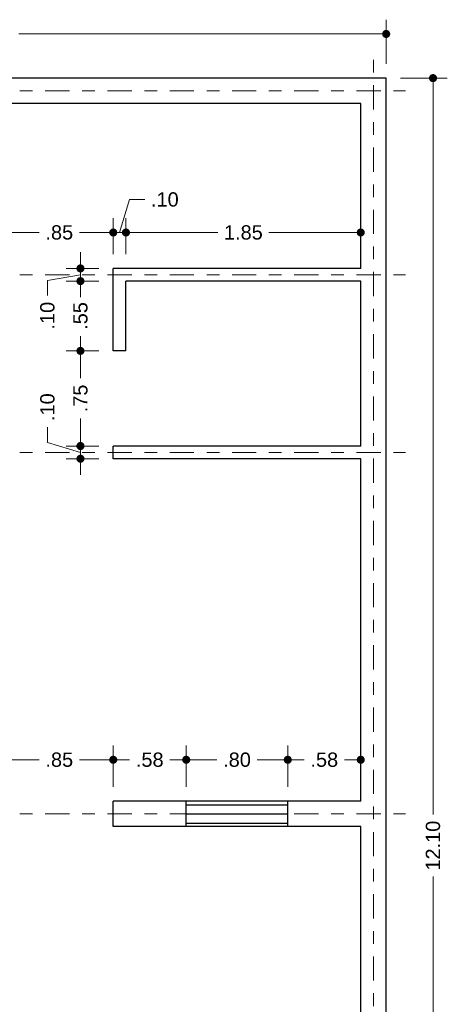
# Model space of a CAD drawing. Header units: metres. Extents: x 2537.7 to 2587, y 872.5 to 891.2.
# Tile 3 of 6: x 2542.5 to 2545.9, y 882.1 to 889.9. Entities that reach past the tile are written whole.
import ezdxf

# ---------------------------------------------------------------- set-up
doc = ezdxf.new("R2010")
doc.units = ezdxf.units.M
doc.header["$LTSCALE"] = 0.01
doc.linetypes.add('CENTER2', pattern=[28.575, 19.05, -3.175, 3.175, -3.175])
for name, color, linetype, lineweight in [('Cotas', 7, 'Continuous', 18), ('Ejes', 7, 'CENTER2', 5), ('Muros', 7, 'Continuous', 25), ('Ventanas', 5, 'Continuous', 25)]:
    doc.layers.add(name, color=color, linetype=linetype, lineweight=lineweight)
doc.styles.get("Standard").update_dxf_attribs({"font": 'arial.ttf'})
doc.dimstyles.new('1-75', dxfattribs={"dimscale": 75, "dimtxt": 0.0015, "dimasz": 0.00085, "dimexe": 0.0015, "dimexo": 0.0015, "dimgap": 0.0008, "dimtad": 0, "dimzin": 4, "dimdsep": 46, "dimtxsty": 'Standard', "dimblk": 'DOT', "dimcen": 0.0009, "dimclrd": 256, "dimclre": 256, "dimclrt": 256, "dimadec": 0, "dimazin": 0, "dimtfac": 1, "dimtofl": 0, "dimtmove": 1, "dimatfit": 2, "dimfxl": 0.0015, "dimtfill": 1, "dimtolj": 1, "dimtzin": 4, "dimlwd": -1, "dimlwe": -1, "dimarcsym": 0})

# ---------------------------------------------------------------- blocks, each defined once
blk = doc.blocks.new('_DOT')
at = {"color": 0, "linetype": 'ByBlock'}
blk.add_line((-0.5, 0), (-1, 0), dxfattribs=at)
at = {"color": 0, "linetype": 'ByBlock', "const_width": 0.5}
blk.add_lwpolyline([(-0.25, 0, 1), (0.25, 0, 1)], format="xyb", close=True, dxfattribs=at)
blk = doc.blocks.new('*D31')
at = {"layer": 'Cotas', "transparency": 16777216}
for p, q in [((2542.3935, 883.8433), (2542.3935, 884.1702)), ((2543.2435, 883.8433), (2543.2435, 884.1702)), ((2542.4572, 884.0577), (2542.6595, 884.0577)), ((2543.1797, 884.0577), (2542.9774, 884.0577))]:
    blk.add_line(p, q, dxfattribs=at)
at = {"layer": 'Defpoints', "color": 0, "transparency": 16777216}
for p in [(2543.2435, 884.0577), (2542.3935, 883.7308), (2543.2435, 883.7308)]:
    blk.add_point(p, dxfattribs=at)
at = {"layer": 'Cotas', "transparency": 16777216, "xscale": 0.06375, "yscale": 0.06375, "zscale": 0.06375, "rotation": 180}
blk.add_blockref('_DOT', (2542.3935, 884.0577), dxfattribs=at)
at = {"layer": 'Cotas', "transparency": 16777216, "xscale": 0.06375, "yscale": 0.06375, "zscale": 0.06375}
blk.add_blockref('_DOT', (2543.2435, 884.0577), dxfattribs=at)
at = {"layer": 'Cotas', "transparency": 16777216, "insert": (2542.8185, 884.0577), "char_height": 0.1125, "attachment_point": 5, "bg_fill": 3, "box_fill_scale": 1.1, "bg_fill_color": 256, "bg_fill_true_color": 13158600, "bg_fill_transparency": 0}
blk.add_mtext('\\A1;.85', dxfattribs=at)
blk = doc.blocks.new('*D32')
at = {"layer": 'Cotas', "transparency": 16777216}
for p, q in [((2543.2435, 883.8433), (2543.2435, 884.1702)), ((2543.8185, 883.8433), (2543.8185, 884.1702)), ((2543.3072, 884.0577), (2543.3723, 884.0577)), ((2543.7547, 884.0577), (2543.6896, 884.0577))]:
    blk.add_line(p, q, dxfattribs=at)
at = {"layer": 'Defpoints', "color": 0, "transparency": 16777216}
for p in [(2543.8185, 884.0577), (2543.2435, 883.7308), (2543.8185, 883.7308)]:
    blk.add_point(p, dxfattribs=at)
at = {"layer": 'Cotas', "transparency": 16777216, "xscale": 0.06375, "yscale": 0.06375, "zscale": 0.06375, "rotation": 180}
blk.add_blockref('_DOT', (2543.2435, 884.0577), dxfattribs=at)
at = {"layer": 'Cotas', "transparency": 16777216, "xscale": 0.06375, "yscale": 0.06375, "zscale": 0.06375}
blk.add_blockref('_DOT', (2543.8185, 884.0577), dxfattribs=at)
at = {"layer": 'Cotas', "transparency": 16777216, "insert": (2543.531, 884.0577), "char_height": 0.1125, "attachment_point": 5, "bg_fill": 3, "box_fill_scale": 1.1, "bg_fill_color": 256, "bg_fill_true_color": 13158600, "bg_fill_transparency": 0}
blk.add_mtext('\\A1;.58', dxfattribs=at)
blk = doc.blocks.new('*D33')
at = {"layer": 'Cotas', "transparency": 16777216}
for p, q in [((2543.8185, 883.8433), (2543.8185, 884.1702)), ((2544.6185, 883.8433), (2544.6185, 884.1702)), ((2543.8822, 884.0577), (2544.0601, 884.0577)), ((2544.5547, 884.0577), (2544.3768, 884.0577))]:
    blk.add_line(p, q, dxfattribs=at)
at = {"layer": 'Defpoints', "color": 0, "transparency": 16777216}
for p in [(2544.6185, 884.0577), (2543.8185, 883.7308), (2544.6185, 883.7308)]:
    blk.add_point(p, dxfattribs=at)
at = {"layer": 'Cotas', "transparency": 16777216, "xscale": 0.06375, "yscale": 0.06375, "zscale": 0.06375, "rotation": 180}
blk.add_blockref('_DOT', (2543.8185, 884.0577), dxfattribs=at)
at = {"layer": 'Cotas', "transparency": 16777216, "xscale": 0.06375, "yscale": 0.06375, "zscale": 0.06375}
blk.add_blockref('_DOT', (2544.6185, 884.0577), dxfattribs=at)
at = {"layer": 'Cotas', "transparency": 16777216, "insert": (2544.2185, 884.0577), "char_height": 0.1125, "attachment_point": 5, "bg_fill": 3, "box_fill_scale": 1.1, "bg_fill_color": 256, "bg_fill_true_color": 13158600, "bg_fill_transparency": 0}
blk.add_mtext('\\A1;.80', dxfattribs=at)
blk = doc.blocks.new('*D34')
at = {"layer": 'Cotas', "transparency": 16777216}
for p, q in [((2543.131, 887.8308), (2542.8727, 887.8308)), ((2542.9852, 887.767), (2542.9852, 887.7147)), ((2542.9852, 887.3445), (2542.9852, 887.3968)), ((2543.131, 887.2808), (2542.8727, 887.2808))]:
    blk.add_line(p, q, dxfattribs=at)
at = {"layer": 'Defpoints', "color": 0, "transparency": 16777216}
for p in [(2543.2435, 887.8308), (2542.9852, 887.2808), (2543.2435, 887.2808)]:
    blk.add_point(p, dxfattribs=at)
at = {"layer": 'Cotas', "transparency": 16777216, "xscale": 0.06375, "yscale": 0.06375, "zscale": 0.06375}
for p, rotation in [((2542.9852, 887.8308), 90), ((2542.9852, 887.2808), 270)]:
    blk.add_blockref('_DOT', p, dxfattribs=dict(at, rotation=rotation))
at = {"layer": 'Cotas', "transparency": 16777216, "insert": (2542.9852, 887.5558), "char_height": 0.1125, "attachment_point": 5, "rotation": 90, "bg_fill": 3, "box_fill_scale": 1.1, "bg_fill_color": 256, "bg_fill_true_color": 13158600, "bg_fill_transparency": 0}
blk.add_mtext('\\A1;.55', dxfattribs=at)
blk = doc.blocks.new('*D35')
at = {"layer": 'Cotas', "transparency": 16777216}
for p, q in [((2543.131, 887.2808), (2542.8727, 887.2808)), ((2542.9852, 887.217), (2542.9852, 887.0647)), ((2542.9852, 886.5945), (2542.9852, 886.7468)), ((2543.131, 886.5308), (2542.8727, 886.5308))]:
    blk.add_line(p, q, dxfattribs=at)
at = {"layer": 'Defpoints', "color": 0, "transparency": 16777216}
for p in [(2543.2435, 887.2808), (2542.9852, 886.5308), (2543.2435, 886.5308)]:
    blk.add_point(p, dxfattribs=at)
at = {"layer": 'Cotas', "transparency": 16777216, "xscale": 0.06375, "yscale": 0.06375, "zscale": 0.06375}
for p, rotation in [((2542.9852, 887.2808), 90), ((2542.9852, 886.5308), 270)]:
    blk.add_blockref('_DOT', p, dxfattribs=dict(at, rotation=rotation))
at = {"layer": 'Cotas', "transparency": 16777216, "insert": (2542.9852, 886.9058), "char_height": 0.1125, "attachment_point": 5, "rotation": 90, "bg_fill": 3, "box_fill_scale": 1.1, "bg_fill_color": 256, "bg_fill_true_color": 13158600, "bg_fill_transparency": 0}
blk.add_mtext('\\A1;.75', dxfattribs=at)
blk = doc.blocks.new('*D36')
at = {"layer": 'Cotas', "transparency": 16777216}
for p, q in [((2542.7252, 886.5588), (2542.7252, 886.6788)), ((2542.9852, 886.5945), (2542.9852, 886.6583)), ((2542.9852, 886.4808), (2542.7252, 886.5588)), ((2543.131, 886.5308), (2542.8727, 886.5308)), ((2542.9852, 886.5308), (2542.9852, 886.4308)), ((2543.131, 886.4308), (2542.8727, 886.4308)), ((2542.9852, 886.367), (2542.9852, 886.3033))]:
    blk.add_line(p, q, dxfattribs=at)
at = {"layer": 'Defpoints', "color": 0, "transparency": 16777216}
for p in [(2543.2435, 886.5308), (2542.9852, 886.4308), (2543.2435, 886.4308)]:
    blk.add_point(p, dxfattribs=at)
at = {"layer": 'Cotas', "transparency": 16777216, "xscale": 0.06375, "yscale": 0.06375, "zscale": 0.06375}
for p, rotation in [((2542.9852, 886.5308), 270), ((2542.9852, 886.4308), 90)]:
    blk.add_blockref('_DOT', p, dxfattribs=dict(at, rotation=rotation))
at = {"layer": 'Cotas', "transparency": 16777216, "insert": (2542.7252, 886.8371), "char_height": 0.1125, "attachment_point": 5, "rotation": 90, "bg_fill": 3, "box_fill_scale": 1.1, "bg_fill_color": 256, "bg_fill_true_color": 13158600, "bg_fill_transparency": 0}
blk.add_mtext('\\A1;.10', dxfattribs=at)
blk = doc.blocks.new('*D37')
at = {"layer": 'Cotas', "transparency": 16777216}
for p, q in [((2542.3935, 888.0433), (2542.3935, 888.3265)), ((2543.2435, 888.0433), (2543.2435, 888.3265)), ((2542.4572, 888.214), (2542.6595, 888.214)), ((2543.1797, 888.214), (2542.9774, 888.214))]:
    blk.add_line(p, q, dxfattribs=at)
at = {"layer": 'Defpoints', "color": 0, "transparency": 16777216}
for p in [(2542.3935, 888.214), (2542.3935, 887.9308), (2543.2435, 887.9308)]:
    blk.add_point(p, dxfattribs=at)
at = {"layer": 'Cotas', "transparency": 16777216, "xscale": 0.06375, "yscale": 0.06375, "zscale": 0.06375, "rotation": 180}
blk.add_blockref('_DOT', (2542.3935, 888.214), dxfattribs=at)
at = {"layer": 'Cotas', "transparency": 16777216, "xscale": 0.06375, "yscale": 0.06375, "zscale": 0.06375}
blk.add_blockref('_DOT', (2543.2435, 888.214), dxfattribs=at)
at = {"layer": 'Cotas', "transparency": 16777216, "insert": (2542.8185, 888.214), "char_height": 0.1125, "attachment_point": 5, "bg_fill": 3, "box_fill_scale": 1.1, "bg_fill_color": 256, "bg_fill_true_color": 13158600, "bg_fill_transparency": 0}
blk.add_mtext('\\A1;.85', dxfattribs=at)
blk = doc.blocks.new('*D38')
at = {"layer": 'Cotas', "transparency": 16777216}
for p, q in [((2545.506, 889.4308), (2545.875, 889.4308)), ((2545.7625, 889.367), (2545.7625, 883.6251)), ((2545.7625, 877.3945), (2545.7625, 883.1364)), ((2545.506, 877.3308), (2545.875, 877.3308))]:
    blk.add_line(p, q, dxfattribs=at)
at = {"layer": 'Defpoints', "color": 0, "transparency": 16777216}
for p in [(2545.3935, 889.4308), (2545.7625, 889.4308), (2545.3935, 877.3308)]:
    blk.add_point(p, dxfattribs=at)
at = {"layer": 'Cotas', "transparency": 16777216, "xscale": 0.06375, "yscale": 0.06375, "zscale": 0.06375}
for p, rotation in [((2545.7625, 889.4308), 90), ((2545.7625, 877.3308), 270)]:
    blk.add_blockref('_DOT', p, dxfattribs=dict(at, rotation=rotation))
at = {"layer": 'Cotas', "transparency": 16777216, "insert": (2545.7625, 883.3808), "char_height": 0.1125, "attachment_point": 5, "rotation": 90, "bg_fill": 3, "box_fill_scale": 1.1, "bg_fill_color": 256, "bg_fill_true_color": 13158600, "bg_fill_transparency": 0}
blk.add_mtext('\\A1;12.10', dxfattribs=at)
blk = doc.blocks.new('*D39')
at = {"layer": 'Cotas', "transparency": 16777216}
for p, q in [((2539.1935, 889.5433), (2539.1935, 889.8914)), ((2545.3935, 889.5433), (2545.3935, 889.8914)), ((2539.2572, 889.7789), (2542.0873, 889.7789)), ((2545.3297, 889.7789), (2542.4997, 889.7789))]:
    blk.add_line(p, q, dxfattribs=at)
at = {"layer": 'Defpoints', "color": 0, "transparency": 16777216}
for p in [(2539.1935, 889.7789), (2539.1935, 889.4308), (2545.3935, 889.4308)]:
    blk.add_point(p, dxfattribs=at)
at = {"layer": 'Cotas', "transparency": 16777216, "xscale": 0.06375, "yscale": 0.06375, "zscale": 0.06375, "rotation": 180}
blk.add_blockref('_DOT', (2539.1935, 889.7789), dxfattribs=at)
at = {"layer": 'Cotas', "transparency": 16777216, "xscale": 0.06375, "yscale": 0.06375, "zscale": 0.06375}
blk.add_blockref('_DOT', (2545.3935, 889.7789), dxfattribs=at)
at = {"layer": 'Cotas', "transparency": 16777216, "insert": (2542.2935, 889.7789), "char_height": 0.1125, "attachment_point": 5, "bg_fill": 3, "box_fill_scale": 1.1, "bg_fill_color": 256, "bg_fill_true_color": 13158600, "bg_fill_transparency": 0}
blk.add_mtext('\\A1;6.20', dxfattribs=at)
blk = doc.blocks.new('*D45')
at = {"layer": 'Cotas', "transparency": 16777216}
for p, q in [((2544.6185, 883.8433), (2544.6185, 884.1702)), ((2545.1935, 883.8433), (2545.1935, 884.1702)), ((2544.6822, 884.0577), (2544.7473, 884.0577)), ((2545.1297, 884.0577), (2545.0646, 884.0577))]:
    blk.add_line(p, q, dxfattribs=at)
at = {"layer": 'Defpoints', "color": 0, "transparency": 16777216}
for p in [(2545.1935, 884.0577), (2544.6185, 883.7308), (2545.1935, 883.7308)]:
    blk.add_point(p, dxfattribs=at)
at = {"layer": 'Cotas', "transparency": 16777216, "xscale": 0.06375, "yscale": 0.06375, "zscale": 0.06375, "rotation": 180}
blk.add_blockref('_DOT', (2544.6185, 884.0577), dxfattribs=at)
at = {"layer": 'Cotas', "transparency": 16777216, "xscale": 0.06375, "yscale": 0.06375, "zscale": 0.06375}
blk.add_blockref('_DOT', (2545.1935, 884.0577), dxfattribs=at)
at = {"layer": 'Cotas', "transparency": 16777216, "insert": (2544.906, 884.0577), "char_height": 0.1125, "attachment_point": 5, "bg_fill": 3, "box_fill_scale": 1.1, "bg_fill_color": 256, "bg_fill_true_color": 13158600, "bg_fill_transparency": 0}
blk.add_mtext('\\A1;.58', dxfattribs=at)
blk = doc.blocks.new('*D52')
at = {"layer": 'Cotas', "transparency": 16777216}
for p, q in [((2543.3435, 888.0433), (2543.3435, 888.3265)), ((2545.1935, 888.0433), (2545.1935, 888.3265)), ((2543.4072, 888.214), (2544.0672, 888.214)), ((2545.1297, 888.214), (2544.4697, 888.214))]:
    blk.add_line(p, q, dxfattribs=at)
at = {"layer": 'Defpoints', "color": 0, "transparency": 16777216}
for p in [(2545.1935, 888.214), (2543.3435, 887.9308), (2545.1935, 887.9308)]:
    blk.add_point(p, dxfattribs=at)
at = {"layer": 'Cotas', "transparency": 16777216, "xscale": 0.06375, "yscale": 0.06375, "zscale": 0.06375, "rotation": 180}
blk.add_blockref('_DOT', (2543.3435, 888.214), dxfattribs=at)
at = {"layer": 'Cotas', "transparency": 16777216, "xscale": 0.06375, "yscale": 0.06375, "zscale": 0.06375}
blk.add_blockref('_DOT', (2545.1935, 888.214), dxfattribs=at)
at = {"layer": 'Cotas', "transparency": 16777216, "insert": (2544.2685, 888.214), "char_height": 0.1125, "attachment_point": 5, "bg_fill": 3, "box_fill_scale": 1.1, "bg_fill_color": 256, "bg_fill_true_color": 13158600, "bg_fill_transparency": 0}
blk.add_mtext('\\A1;1.85', dxfattribs=at)
blk = doc.blocks.new('*D61')
at = {"layer": 'Cotas', "transparency": 16777216}
for p, q in [((2543.2935, 888.214), (2543.3715, 888.4739)), ((2543.3715, 888.4739), (2543.4915, 888.4739)), ((2543.2435, 888.0433), (2543.2435, 888.3265)), ((2543.3435, 888.0433), (2543.3435, 888.3265)), ((2543.1797, 888.214), (2543.116, 888.214)), ((2543.3435, 888.214), (2543.2435, 888.214)), ((2543.4072, 888.214), (2543.471, 888.214))]:
    blk.add_line(p, q, dxfattribs=at)
at = {"layer": 'Defpoints', "color": 0, "transparency": 16777216}
for p in [(2543.2435, 888.214), (2543.2435, 887.9308), (2543.3435, 887.9308)]:
    blk.add_point(p, dxfattribs=at)
at = {"layer": 'Cotas', "transparency": 16777216, "xscale": 0.06375, "yscale": 0.06375, "zscale": 0.06375}
blk.add_blockref('_DOT', (2543.2435, 888.214), dxfattribs=at)
at = {"layer": 'Cotas', "transparency": 16777216, "xscale": 0.06375, "yscale": 0.06375, "zscale": 0.06375, "rotation": 180}
blk.add_blockref('_DOT', (2543.3435, 888.214), dxfattribs=at)
at = {"layer": 'Cotas', "transparency": 16777216, "insert": (2543.6498, 888.4739), "char_height": 0.1125, "attachment_point": 5, "bg_fill": 3, "box_fill_scale": 1.1, "bg_fill_color": 256, "bg_fill_true_color": 13158600, "bg_fill_transparency": 0}
blk.add_mtext('\\A1;.10', dxfattribs=at)
blk = doc.blocks.new('*D62')
at = {"layer": 'Cotas', "transparency": 16777216}
for p, q in [((2542.9852, 887.9945), (2542.9852, 888.0583)), ((2542.9852, 887.8808), (2542.7249, 887.8364)), ((2543.131, 887.9308), (2542.8727, 887.9308)), ((2542.9852, 887.8308), (2542.9852, 887.9308)), ((2542.7249, 887.8364), (2542.7249, 887.7164)), ((2543.131, 887.8308), (2542.8727, 887.8308)), ((2542.9852, 887.767), (2542.9852, 887.7033))]:
    blk.add_line(p, q, dxfattribs=at)
at = {"layer": 'Defpoints', "color": 0, "transparency": 16777216}
for p in [(2542.9852, 887.9308), (2543.2435, 887.9308), (2543.2435, 887.8308)]:
    blk.add_point(p, dxfattribs=at)
at = {"layer": 'Cotas', "transparency": 16777216, "xscale": 0.06375, "yscale": 0.06375, "zscale": 0.06375}
for p, rotation in [((2542.9852, 887.9308), 270), ((2542.9852, 887.8308), 90)]:
    blk.add_blockref('_DOT', p, dxfattribs=dict(at, rotation=rotation))
at = {"layer": 'Cotas', "transparency": 16777216, "insert": (2542.7249, 887.5581), "char_height": 0.1125, "attachment_point": 5, "rotation": 90, "bg_fill": 3, "box_fill_scale": 1.1, "bg_fill_color": 256, "bg_fill_true_color": 13158600, "bg_fill_transparency": 0}
blk.add_mtext('\\A1;.10', dxfattribs=at)

msp = doc.modelspace()

# ---------------------------------------------------------------- linework, layer by layer
at = {"layer": 'Ejes', "linetype": 'CENTER2'}
for p, q in [((2545.2935, 876.4308), (2545.2935, 889.6471)), ((2538.2935, 889.3308), (2545.5448, 889.3308)), ((2538.2935, 887.8808), (2545.5448, 887.8808)), ((2538.2935, 886.4808), (2545.5448, 886.4808)), ((2538.2935, 883.6308), (2545.5448, 883.6308))]:
    msp.add_line(p, q, dxfattribs=at)
at = {"layer": 'Muros'}
for p, q in [((2545.3935, 889.4308), (2539.1935, 889.4308)), ((2545.3935, 877.3308), (2545.3935, 889.4308)), ((2545.1935, 889.2308), (2539.3935, 889.2308)), ((2545.1935, 887.9308), (2545.1935, 889.2308)), ((2543.2435, 887.2808), (2543.2435, 887.9308)), ((2545.1935, 887.9308), (2543.2435, 887.9308)), ((2543.3435, 887.2808), (2543.3435, 887.8308)), ((2545.1935, 887.8308), (2543.3435, 887.8308)), ((2545.1935, 886.5308), (2545.1935, 887.8308)), ((2543.3435, 887.2808), (2543.2435, 887.2808)), ((2545.1935, 886.5308), (2543.2435, 886.5308)), ((2543.2435, 886.4308), (2543.2435, 886.5308)), ((2545.1935, 886.4308), (2543.2435, 886.4308)), ((2545.1935, 883.7308), (2545.1935, 886.4308)), ((2543.2435, 883.5308), (2543.2435, 883.7308)), ((2545.1935, 883.7308), (2543.2435, 883.7308)), ((2545.1935, 883.5308), (2543.2435, 883.5308)), ((2545.1935, 877.5308), (2545.1935, 883.5308))]:
    msp.add_line(p, q, dxfattribs=at)
at = {"layer": 'Ventanas'}
for p, q in [((2543.8185, 883.5308), (2543.8185, 883.7308)), ((2543.8185, 883.7035), (2544.6185, 883.7035)), ((2544.6185, 883.5308), (2544.6185, 883.7308)), ((2543.8185, 883.6308), (2544.6185, 883.6308)), ((2543.8185, 883.5581), (2544.6185, 883.5581))]:
    msp.add_line(p, q, dxfattribs=at)

# ---------------------------------------------------------------- next in the draw order: dimensions: what is measured, and where the dimension line sits
at = {"layer": 'Cotas'}
dim = msp.add_linear_dim(base=(2545.7625, 889.4308), p1=(2545.3935, 877.3308), p2=(2545.3935, 889.4308), angle=90, dimstyle='1-75', dxfattribs=at)
dim.commit()
dim.dimension.update_dxf_attribs({"geometry": '*D38', "text_midpoint": (2545.7625, 883.3808)})
for base, p1, p2, picture, middle in [((2542.3935, 888.214), (2543.2435, 887.9308), (2542.3935, 887.9308), '*D37', (2542.8185, 888.214)), ((2543.2435, 884.0577), (2542.3935, 883.7308), (2543.2435, 883.7308), '*D31', (2542.8185, 884.0577))]:
    dim = msp.add_linear_dim(base=base, p1=p1, p2=p2, dimstyle='1-75', dxfattribs=at)
    dim.commit()
    dim.dimension.update_dxf_attribs({"geometry": picture, "text_midpoint": middle})
dim = msp.add_linear_dim(base=(2542.9852, 887.2808), p1=(2543.2435, 887.8308), p2=(2543.2435, 887.2808), angle=90, dimstyle='1-75', dxfattribs=at)
dim.commit()
dim.dimension.update_dxf_attribs({"geometry": '*D34', "text_midpoint": (2542.9852, 887.5558), "dimtype": 160})

# ---------------------------------------------------------------- next in the draw order: dimensions: what is measured, and where the dimension line sits
for base, p1, p2, picture, middle in [((2539.1935, 889.7789), (2545.3935, 889.4308), (2539.1935, 889.4308), '*D39', (2542.2935, 889.7789)), ((2545.1935, 888.214), (2543.3435, 887.9308), (2545.1935, 887.9308), '*D52', (2544.2685, 888.214)), ((2543.818484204, 884.0577058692), (2543.2434842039, 883.730770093), (2543.818484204, 883.730770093), '*D32', (2543.530984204, 884.0577058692))]:
    dim = msp.add_linear_dim(base=base, p1=p1, p2=p2, dimstyle='1-75', dxfattribs=at)
    dim.commit()
    dim.dimension.update_dxf_attribs({"geometry": picture, "text_midpoint": middle})
dim = msp.add_linear_dim(base=(2542.9852, 886.5308), p1=(2543.2435, 887.2808), p2=(2543.2435, 886.5308), angle=90, dimstyle='1-75', dxfattribs=at)
dim.commit()
dim.dimension.update_dxf_attribs({"geometry": '*D35', "text_midpoint": (2542.9852, 886.9058)})

# ---------------------------------------------------------------- next in the draw order: dimensions: what is measured, and where the dimension line sits
for base, p1, p2, picture, middle in [((2543.2435, 888.214), (2543.3435, 887.9308), (2543.2435, 887.9308), '*D61', (2543.5515, 888.4739)), ((2544.6185, 884.0577), (2543.8185, 883.7308), (2544.6185, 883.7308), '*D33', (2544.2185, 884.0577))]:
    dim = msp.add_linear_dim(base=base, p1=p1, p2=p2, dimstyle='1-75', dxfattribs=at)
    dim.commit()
    dim.dimension.update_dxf_attribs({"geometry": picture, "text_midpoint": middle})
dim = msp.add_linear_dim(base=(2542.9852, 886.4308), p1=(2543.2435, 886.5308), p2=(2543.2435, 886.4308), angle=90, dimstyle='1-75', dxfattribs=at)
dim.commit()
dim.dimension.update_dxf_attribs({"geometry": '*D36', "text_midpoint": (2542.7252, 886.7388)})

# ---------------------------------------------------------------- next in the draw order: dimensions: what is measured, and where the dimension line sits
dim = msp.add_linear_dim(base=(2542.9852, 887.9308), p1=(2543.2435, 887.8308), p2=(2543.2435, 887.9308), angle=90, dimstyle='1-75', dxfattribs=at)
dim.commit()
dim.dimension.update_dxf_attribs({"geometry": '*D62', "text_midpoint": (2542.7249, 887.6564), "dimtype": 160})
dim = msp.add_linear_dim(base=(2545.1934842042, 884.0577058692), p1=(2544.6184842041, 883.730770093), p2=(2545.1934842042, 883.730770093), dimstyle='1-75', dxfattribs=at)
dim.commit()
dim.dimension.update_dxf_attribs({"geometry": '*D45', "text_midpoint": (2544.9059842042, 884.0577058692)})

doc.saveas('drawing.dxf')
